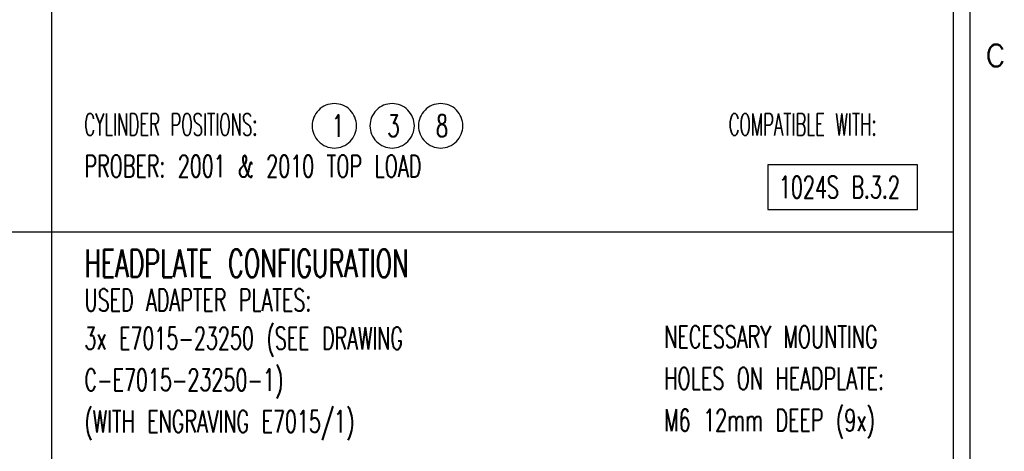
# Model space of a CAD drawing. Extents: x -1763 to 4575, y -3429 to 1051.
# Tile 185 of 192: x 3154 to 4574, y -1166 to -544. Entities that reach past the tile are written whole.
import ezdxf

# ---------------------------------------------------------------- set-up
doc = ezdxf.new("R2010")
doc.units = 0
doc.layers.add('1', color=7, linetype='CONTINUOUS')
doc.styles.add('CONVERTER_11', font='txt.shx', dxfattribs={"width": 0.97875})
doc.styles.add('CONVERTER_2', font='txt.shx', dxfattribs={"width": 0.63})
doc.styles.add('CONVERTER_4', font='txt.shx', dxfattribs={"width": 0.54})

# ---------------------------------------------------------------- blocks, each defined once
blk = doc.blocks.new('TEXT__453', base_point=(-2000, -2800))
at = {"layer": '1', "color": 7, "linetype": 'CONTINUOUS'}
for p, q in [((4500, 800), (4500, -900)), ((3200, 600), (3200, -2170)), ((4500, -900), (4500, -2200))]:
    blk.add_line(p, q, dxfattribs=at)
at = {"layer": '1', "color": 1, "linetype": 'CONTINUOUS'}
blk.add_line((4500, -850), (-700, -850), dxfattribs=at)
at = {"layer": '1', "color": 1}
for points in [[(3608, -728.9), (3608, -728.9, 0.414214), (3640, -696.9), (3640, -696.9, 0.414214), (3608, -664.9), (3608, -664.9, 0.414214), (3576, -696.9), (3576, -696.9, 0.414214)], [(3691.3, -728.9), (3691.3, -728.9, 0.414214), (3723.3, -696.9), (3723.3, -696.9, 0.414214), (3691.3, -664.9), (3691.3, -664.9, 0.414214), (3659.3, -696.9), (3659.3, -696.9, 0.414214)], [(3761.3, -728.9), (3761.3, -728.9, 0.414214), (3793.3, -696.9), (3793.3, -696.9, 0.414214), (3761.3, -664.9), (3761.3, -664.9, 0.414214), (3729.3, -696.9), (3729.3, -696.9, 0.414214)]]:
    blk.add_lwpolyline(points, format="xyb", close=True, dxfattribs=at)
at = {"layer": '1', "color": 7}
blk.add_lwpolyline([(4232.9, -753.3), (4232.9, -817.3), (4448.5, -817.3), (4448.5, -753.3)], close=True, dxfattribs=at)
at = {"layer": '1', "color": 1}
for s, style, width, p in [('CYLINDER POSITIONS:', 'CONVERTER_4', 0.54, (3247.6, -711)), ('1', 'CONVERTER_2', 0.63, (3604.6, -712.9)), ('3', 'CONVERTER_2', 0.63, (3684.6, -712.9)), ('8', 'CONVERTER_2', 0.63, (3754.6, -712.9)), ('COMPATIBLE WITH:', 'CONVERTER_4', 0.54, (4176.6, -711)), ('PROBER: 2001 & 2010 TOP LOAD', 'CONVERTER_2', 0.63, (3247.6, -771)), ('USED ADAPTER PLATES:', 'CONVERTER_2', 0.63, (3247.6, -964)), ('3x E7015-23250 (SEE DRAWING', 'CONVERTER_2', 0.63, (3247.6, -1019)), ('NECESSARY MOUNTING', 'CONVERTER_2', 0.63, (4083.6, -1017)), ('C-E7015-23250-1)', 'CONVERTER_2', 0.63, (3247.6, -1079)), ('HOLES ON HEADPLATE:', 'CONVERTER_2', 0.63, (4083.6, -1077)), ('(WITH ENGRAVING E7015/1)', 'CONVERTER_2', 0.63, (3247.6, -1139)), ('M6 12mm DEEP (9x)', 'CONVERTER_2', 0.63, (4083.6, -1137))]:
    blk.add_text(s, height=32, dxfattribs=dict(at, style=style, width=width)).set_placement(p)
at = {"layer": '1', "color": 7, "style": 'CONVERTER_2', "width": 0.63}
for s, height, p in [('1024S B.3.2', 32, (4248.9, -801.3)), ('HEADPLATE CONFIGURATION', 40, (3247.6, -915))]:
    blk.add_text(s, height=height, dxfattribs=at).set_placement(p)
blk = doc.blocks.new('ATA1_S', base_point=(-213.98, -422.25))
at = {"layer": '1', "color": 7, "linetype": 'CONTINUOUS'}
blk.add_line((565.58, -422.25), (565.58, 124.91), dxfattribs=at)
at = {"layer": '1', "color": 7, "insert": (571.93, -74.44), "char_height": 4, "attachment_point": 6, "style": 'CONVERTER_11'}
blk.add_mtext('C', dxfattribs=at)

msp = doc.modelspace()

# ---------------------------------------------------------------- block references
at = {"layer": '1', "xscale": 8, "yscale": 8, "zscale": 8}
msp.add_blockref('ATA1_S', (-1711.9, -3378), dxfattribs=at)
at = {"layer": '1'}
msp.add_blockref('TEXT__453', (-2000, -2800), dxfattribs=at)

doc.saveas('drawing.dxf')
